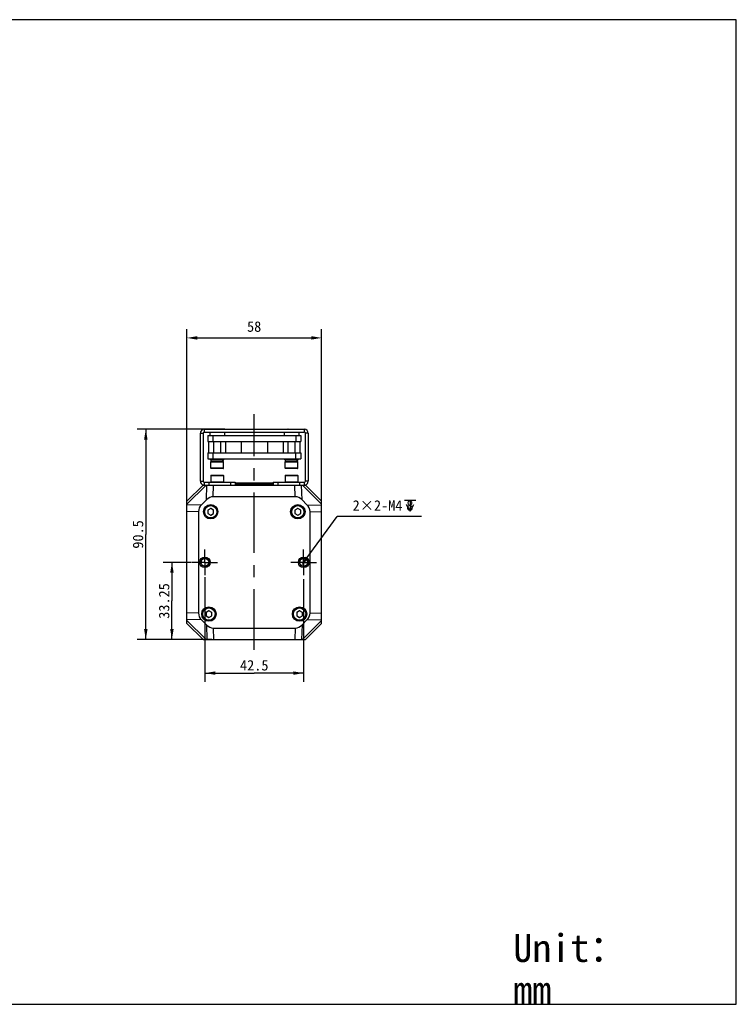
# Model space of a CAD drawing. Header units: millimetres. Extents: x 47 to 603, y 225 to 507.
# Tile 5 of 5: x 397 to 603, y 225 to 507. Entities that reach past the tile are written whole.
import ezdxf
from ezdxf.enums import TextEntityAlignment as Align

# ---------------------------------------------------------------- set-up
doc = ezdxf.new("R2010")
doc.units = ezdxf.units.MM
doc.header["$LTSCALE"] = 46.255
doc.header["$PDMODE"] = 3
doc.header["$PDSIZE"] = 8
doc.linetypes.add('CENTER', pattern=[0.6, 0.375, -0.075, 0.075, -0.075])
doc.layers.get('0').update_dxf_attribs({"linetype": 'CONTINUOUS'})
doc.layers.get('Defpoints').update_dxf_attribs({"linetype": 'CONTINUOUS'})
for name, color, linetype in [('00_COMPONENTS', 7, 'CONTINUOUS'), ('03_ALL_AXES', 7, 'CONTINUOUS'), ('51__DRAFT_DIMS', 7, 'CONTINUOUS'), ('DRW0001FORMAT', 7, 'CONTINUOUS'), ('DRW0001TEXT', 7, 'CONTINUOUS')]:
    doc.layers.add(name, color=color, linetype=linetype)
doc.styles.get("Standard").update_dxf_attribs({"font": 'simfang.ttf'})
doc.dimstyles.new('DIMSTYLE_2', dxfattribs={"dimtxt": 3, "dimasz": 3, "dimexe": 2.5, "dimexo": 0.5, "dimgap": 0.75, "dimtad": 1, "dimlfac": 1.5, "dimdsep": 46, "dimtxsty": 'STANDARD', "dimblk": '_FILLED', "dimblk1": '_FILLED', "dimblk2": '_FILLED', "dimcen": 0.09, "dimclrt": 3, "dimazin": 2, "dimtp": 0.3, "dimtm": 0.3, "dimtfac": 1, "dimtofl": 0, "dimtmove": 0, "dimatfit": 3, "dimldrblk": '_FILLED', "dimfxl": 1, "dimtolj": 1, "dimarcsym": 0})
doc.dimstyles.new('DIMSTYLE_3', dxfattribs={"dimtxt": 3, "dimasz": 3, "dimexe": 2.5, "dimexo": 0.5, "dimtad": 1, "dimlfac": 1.5, "dimdsep": 46, "dimtxsty": 'STANDARD', "dimblk": '_FILLED', "dimblk1": '_FILLED', "dimblk2": '_FILLED', "dimcen": 0.09, "dimclrt": 3, "dimazin": 2, "dimtp": 0.1, "dimtm": 0.1, "dimtfac": 1, "dimtofl": 0, "dimtmove": 0, "dimatfit": 1, "dimldrblk": '_FILLED', "dimfxl": 1, "dimtolj": 1, "dimarcsym": 0})

# ---------------------------------------------------------------- blocks, each defined once
blk = doc.blocks.new('_FILLED')
at = {"color": 0, "linetype": 'ByBlock'}
blk.add_solid([(0, 0), (-1, 0.167), (-1, -0.167)], dxfattribs=at)
blk = doc.blocks.new('*D1')
at = {"layer": '51__DRAFT_DIMS', "color": 4, "transparency": 16777216}
for p, q in [((456.15, 389.95), (430.94, 389.95)), ((433.44, 389.95), (433.44, 359.78)), ((433.44, 329.62), (433.44, 359.78)), ((452.4, 329.62), (430.94, 329.62))]:
    blk.add_line(p, q, dxfattribs=at)
at = {"layer": '51__DRAFT_DIMS', "color": 4, "transparency": 16777216, "xscale": 3, "yscale": 3, "zscale": 3}
for p, rotation in [((433.44, 389.95), 90), ((433.44, 329.62), 270)]:
    blk.add_blockref('_FILLED', p, dxfattribs=dict(at, rotation=rotation))
at = {"layer": '51__DRAFT_DIMS', "color": 3, "transparency": 16777216}
blk.add_text('90.5', height=3, rotation=90, dxfattribs=at).set_placement((432.69, 359.78), align=Align.CENTER)
blk = doc.blocks.new('*D2')
at = {"layer": '51__DRAFT_DIMS', "color": 0, "lineweight": -2}
for p, q in [((445.22, 366.77), (445.22, 418.65)), ((483.88, 360.52), (483.88, 418.65)), ((448.22, 416.15), (480.88, 416.15))]:
    blk.add_line(p, q, dxfattribs=at)
at = {"layer": 'Defpoints', "color": 0}
for p in [(483.88, 416.15), (445.22, 366.27), (483.88, 360.02)]:
    blk.add_point(p, dxfattribs=at)
at = {"layer": '51__DRAFT_DIMS', "color": 0, "linetype": 'ByBlock', "lineweight": -2, "xscale": 3, "yscale": 3, "zscale": 3, "rotation": 180}
blk.add_blockref('_FILLED', (445.22, 416.15), dxfattribs=at)
at = {"layer": '51__DRAFT_DIMS', "color": 0, "linetype": 'ByBlock', "lineweight": -2, "xscale": 3, "yscale": 3, "zscale": 3}
blk.add_blockref('_FILLED', (483.88, 416.15), dxfattribs=at)
at = {"layer": '51__DRAFT_DIMS', "color": 3, "insert": (464.52, 420.9), "char_height": 3, "attachment_point": 2, "line_spacing_factor": 0.9}
blk.add_mtext('\\A1;58', dxfattribs=at)
blk = doc.blocks.new('*D3')
at = {"layer": '51__DRAFT_DIMS', "color": 4, "transparency": 16777216}
for p, q in [((446.5, 351.78), (438.43, 351.78)), ((440.93, 351.78), (440.93, 340.7)), ((440.93, 329.62), (440.93, 340.7)), ((452.4, 329.62), (438.43, 329.62))]:
    blk.add_line(p, q, dxfattribs=at)
at = {"layer": '51__DRAFT_DIMS', "color": 4, "transparency": 16777216, "xscale": 3, "yscale": 3, "zscale": 3}
for p, rotation in [((440.93, 351.78), 90), ((440.93, 329.62), 270)]:
    blk.add_blockref('_FILLED', p, dxfattribs=dict(at, rotation=rotation))
at = {"layer": '51__DRAFT_DIMS', "color": 3, "transparency": 16777216}
blk.add_text('33.25', height=3, rotation=90, dxfattribs=at).set_placement((440.18, 340.7), align=Align.CENTER)
blk = doc.blocks.new('*D4')
at = {"layer": '51__DRAFT_DIMS', "color": 4, "transparency": 16777216}
for p, q in [((450.38, 347.54), (450.38, 317.51)), ((478.72, 346.96), (478.72, 317.51)), ((450.38, 320.01), (464.55, 320.01)), ((478.72, 320.01), (464.55, 320.01))]:
    blk.add_line(p, q, dxfattribs=at)
at = {"layer": '51__DRAFT_DIMS', "color": 4, "transparency": 16777216, "xscale": 3, "yscale": 3, "zscale": 3, "rotation": 180}
blk.add_blockref('_FILLED', (450.38, 320.01), dxfattribs=at)
at = {"layer": '51__DRAFT_DIMS', "color": 4, "transparency": 16777216, "xscale": 3, "yscale": 3, "zscale": 3}
blk.add_blockref('_FILLED', (478.72, 320.01), dxfattribs=at)
at = {"layer": '51__DRAFT_DIMS', "color": 3, "transparency": 16777216}
blk.add_text('42.5', height=3, dxfattribs=at).set_placement((464.55, 320.76), align=Align.CENTER)
blk = doc.blocks.new('*D5')
at = {"layer": '51__DRAFT_DIMS', "color": 0, "lineweight": -2}
for p in [(479.7, 353.13), (512.56, 364.97)]:
    blk.add_line(p, (488.38, 364.97), dxfattribs=at)
at = {"layer": 'Defpoints', "color": 0}
for p in [(477.93, 350.71), (479.51, 352.86)]:
    blk.add_point(p, dxfattribs=at)
at = {"layer": '51__DRAFT_DIMS', "color": 0, "linetype": 'ByBlock', "lineweight": -2, "xscale": 3, "yscale": 3, "zscale": 3, "rotation": 233.7634963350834}
blk.add_blockref('_FILLED', (477.93, 350.71), dxfattribs=at)
at = {"layer": '51__DRAFT_DIMS', "color": 3, "insert": (492.77, 369.59), "char_height": 3, "attachment_point": 1, "line_spacing_factor": 0.9}
blk.add_mtext('\\A1;2×2-M{\\A1;4\\Fgdt|c0; \\fFangSong|b0|i0|c0|p0;8}', dxfattribs=at)

msp = doc.modelspace()

# ---------------------------------------------------------------- linework, layer by layer
at = {"color": 7}
for p, q in [((602.8311, 507.420392), (46.817476, 507.420392)), ((602.8311, 225.01778), (602.8311, 507.420392)), ((46.817476, 225.01778), (602.8311, 225.01778))]:
    msp.add_line(p, q, dxfattribs=at)
at = {"layer": '00_COMPONENTS', "color": 4}
for p, q in [((450.217376, 389.948508), (450.217376, 389.148508)), ((453.050709, 390.016108), (453.050709, 389.948508)), ((454.717376, 390.016108), (454.717376, 389.948508)), ((474.384042, 390.016108), (474.384042, 389.948508)), ((476.050709, 390.016108), (476.050709, 389.948508)), ((478.884042, 389.948508), (478.884042, 389.148508)), ((449.084042, 388.815175), (449.884042, 388.815175)), ((480.017376, 388.815175), (479.217376, 388.815175)), ((452.050709, 380.616108), (455.717376, 380.616108)), ((455.717376, 378.749441), (452.050709, 378.749441)), ((473.384042, 380.616108), (477.050709, 380.616108)), ((477.050709, 378.749441), (473.384042, 378.749441)), ((452.050709, 376.681841), (455.717376, 376.681841)), ((473.384042, 376.681841), (477.050709, 376.681841)), ((445.217376, 368.452367), (450.713517, 373.948508)), ((449.084042, 375.081841), (449.884042, 375.081841)), ((450.852828, 369.731844), (450.969749, 373.948508)), ((451.550709, 374.748508), (451.550709, 373.948508)), ((455.717376, 374.815175), (452.050709, 374.815175)), ((452.808107, 370.615175), (452.900534, 373.948508)), ((457.750709, 374.748508), (457.750709, 373.948508)), ((471.350709, 374.748508), (471.350709, 373.948508)), ((477.050709, 374.815175), (473.384042, 374.815175)), ((476.293311, 370.615175), (476.200884, 373.948508)), ((477.550709, 374.748508), (477.550709, 373.948508)), ((478.24859, 369.731844), (478.131669, 373.948508)), ((478.387901, 373.948508), (483.884042, 368.452367)), ((480.017376, 375.081841), (479.217376, 375.081841)), ((449.434039, 368.313055), (445.217376, 368.196135)), ((479.667379, 368.313055), (483.884042, 368.196135)), ((448.550709, 366.357777), (445.217376, 366.265349)), ((480.550709, 366.357777), (483.884042, 366.265349)), ((448.550709, 337.205906), (445.217376, 337.298333)), ((480.550709, 337.205906), (483.884042, 337.298333)), ((449.434039, 335.250627), (445.217376, 335.367548)), ((450.713517, 329.615175), (445.217376, 335.111316)), ((450.852828, 333.831838), (450.969749, 329.615175)), ((478.24859, 333.831838), (478.131669, 329.615175)), ((483.884042, 335.111316), (478.387901, 329.615175)), ((479.667379, 335.250627), (483.884042, 335.367548)), ((452.808107, 332.948508), (452.900534, 329.615175)), ((476.293311, 332.948508), (476.200884, 329.615175))]:
    msp.add_line(p, q, dxfattribs=at)
at = {"layer": '00_COMPONENTS', "color": 7}
for p, q in [((450.217376, 389.948508), (478.884042, 389.948508)), ((452.950718, 390.016099), (452.884052, 389.949432)), ((452.950709, 390.016108), (454.817376, 390.016108)), ((454.817367, 390.016099), (454.884033, 389.949432)), ((474.284051, 390.016099), (474.217385, 389.949432)), ((474.284042, 390.016108), (476.150709, 390.016108)), ((476.1507, 390.016099), (476.217366, 389.949432)), ((449.084042, 375.081841), (449.084042, 388.815175)), ((449.884042, 388.815175), (449.884042, 375.081841)), ((450.217376, 389.148508), (478.884042, 389.148508)), ((451.217376, 388.149441), (451.217376, 386.482775)), ((451.217376, 388.149441), (477.884042, 388.149441)), ((451.784309, 389.148508), (451.784309, 388.149441)), ((452.657449, 388.149441), (452.657449, 386.482775)), ((455.983776, 389.148508), (455.983776, 388.149441)), ((473.117642, 389.148508), (473.117642, 388.149441)), ((476.443969, 388.149441), (476.443969, 386.482775)), ((477.317109, 389.148508), (477.317109, 388.149441)), ((477.884042, 388.149441), (477.884042, 386.482775)), ((479.217376, 375.081841), (479.217376, 388.815175)), ((480.017376, 388.815175), (480.017376, 375.081841)), ((451.217376, 386.482775), (477.884042, 386.482775)), ((451.464425, 386.482775), (451.464425, 383.149441)), ((452.881804, 386.482775), (452.881804, 383.149441)), ((454.886281, 386.482775), (454.886281, 383.149441)), ((456.30366, 386.482775), (456.30366, 383.149441)), ((460.80067, 386.482775), (460.800686, 383.149441)), ((468.300733, 386.482775), (468.30073, 383.149441)), ((472.797758, 386.482775), (472.797758, 383.149441)), ((474.215137, 386.482775), (474.215137, 383.149441)), ((476.219614, 386.482775), (476.219614, 383.149441)), ((477.636993, 386.482775), (477.636993, 383.149441)), ((451.217376, 383.149441), (451.217376, 381.482775)), ((451.217376, 383.149441), (477.884042, 383.149441)), ((451.217376, 381.482775), (477.884042, 381.482775)), ((451.967376, 381.149441), (451.967376, 381.482775)), ((452.657449, 383.149441), (452.657449, 381.482775)), ((455.800709, 381.149441), (455.800709, 381.482775)), ((473.300709, 381.149441), (473.300709, 381.482775)), ((476.443969, 381.482775), (476.443969, 383.149441)), ((477.134042, 381.149441), (477.134042, 381.482775)), ((477.884042, 383.149441), (477.884042, 381.482775)), ((451.969168, 381.149441), (455.798917, 381.149441)), ((452.050709, 378.749441), (452.050709, 380.616108)), ((452.117376, 380.682775), (455.650709, 380.682775)), ((455.650709, 378.682775), (452.117376, 378.682775)), ((452.150709, 380.682775), (452.150709, 381.149441)), ((455.717376, 378.749441), (455.717376, 380.616108)), ((473.302501, 381.149441), (477.13225, 381.149441)), ((473.384042, 378.749441), (473.384042, 380.616108)), ((473.450709, 380.682775), (476.984042, 380.682775)), ((476.984042, 378.682775), (473.450709, 378.682775)), ((473.484042, 380.682775), (473.484042, 381.149441)), ((477.050709, 378.749441), (477.050709, 380.616108)), ((452.050709, 376.681841), (452.050709, 374.815175)), ((452.117376, 376.748508), (455.650709, 376.748508)), ((455.717376, 376.681841), (455.717376, 374.815175)), ((473.384042, 376.681841), (473.384042, 374.815175)), ((473.450709, 376.748508), (476.984042, 376.748508)), ((477.050709, 376.681841), (477.050709, 374.815175)), ((445.217376, 369.281841), (449.884042, 373.948508)), ((449.884042, 373.948508), (479.217376, 373.948508)), ((450.217376, 374.748508), (450.217376, 373.948508)), ((450.217376, 374.748508), (459.084042, 374.748508)), ((459.084042, 374.748508), (459.084042, 373.948508)), ((470.017376, 374.481841), (459.084042, 374.481841)), ((460.890232, 373.974132), (461.249822, 373.982293)), ((464.033721, 374.036699), (465.079126, 374.055741)), ((468.66532, 374.129187), (468.871756, 374.134628)), ((470.017376, 374.748508), (470.017376, 373.948508)), ((470.017376, 374.748508), (478.884042, 374.748508)), ((478.884042, 374.748508), (478.884042, 373.948508)), ((479.217376, 373.948508), (483.884042, 369.281841)), ((476.293311, 370.615175), (452.808107, 370.615175)), ((445.217376, 334.281841), (445.217376, 369.281841)), ((450.852828, 369.731844), (449.434039, 368.313055)), ((452.050709, 367.244092), (451.217376, 366.762967)), ((452.884042, 366.762967), (452.050709, 367.244092)), ((477.050709, 367.244092), (476.217376, 366.762967)), ((477.884042, 366.762967), (477.050709, 367.244092)), ((479.667379, 368.313055), (478.24859, 369.731844)), ((483.884042, 334.281841), (483.884042, 369.281841)), ((448.550709, 366.357777), (448.550709, 337.205906)), ((451.217376, 366.762967), (451.217376, 365.800716)), ((451.217376, 365.800716), (452.050709, 365.319591)), ((452.050709, 365.319591), (452.884042, 365.800716)), ((452.884042, 365.800716), (452.884042, 366.762967)), ((476.217376, 366.762967), (476.217376, 365.800716)), ((476.217376, 365.800716), (477.050709, 365.319591)), ((477.050709, 365.319591), (477.884042, 365.800716)), ((477.884042, 365.800716), (477.884042, 366.762967)), ((480.550709, 337.205906), (480.550709, 366.357777)), ((451.550709, 337.910758), (450.717376, 337.429633)), ((450.717376, 337.429633), (450.717376, 336.467383)), ((450.717376, 336.467383), (451.550709, 335.986258)), ((452.384042, 337.429633), (451.550709, 337.910758)), ((451.550709, 335.986258), (452.384042, 336.467383)), ((452.384042, 336.467383), (452.384042, 337.429633)), ((477.550709, 337.910758), (476.717376, 337.429633)), ((476.717376, 337.429633), (476.717376, 336.467383)), ((476.717376, 336.467383), (477.550709, 335.986258)), ((478.384042, 337.429633), (477.550709, 337.910758)), ((477.550709, 335.986258), (478.384042, 336.467383)), ((478.384042, 336.467383), (478.384042, 337.429633)), ((449.884042, 329.615175), (445.217376, 334.281841)), ((449.434039, 335.250627), (450.852828, 333.831838)), ((478.24859, 333.831838), (479.667379, 335.250627)), ((483.884042, 334.281841), (479.217376, 329.615175)), ((452.808107, 332.948508), (476.293311, 332.948508)), ((449.884042, 329.615175), (479.217376, 329.615175))]:
    msp.add_line(p, q, dxfattribs=at)
for centre, radius in [((452.050709, 366.281841), 2.066667), ((452.050709, 366.281841), 1.833333), ((477.050709, 366.281841), 2.066667), ((477.050709, 366.281841), 1.833333), ((450.384042, 351.781841), 1.5), ((478.717376, 351.781841), 1.5), ((450.384042, 351.781841), 1.1), ((478.717376, 351.781841), 1.1), ((451.550709, 336.948508), 2.066667), ((477.550709, 336.948508), 2.066667), ((451.550709, 336.948508), 1.833333), ((477.550709, 336.948508), 1.833333)]:
    msp.add_circle(centre, radius, dxfattribs=at)
at = {"layer": '00_COMPONENTS', "color": 4}
for centre in [(452.050709, 366.281841), (477.050709, 366.281841), (451.550709, 336.948508), (477.550709, 336.948508)]:
    msp.add_circle(centre, 1.766667, dxfattribs=at)
at = {"layer": '00_COMPONENTS', "color": 7}
for centre, radius, start, end in [((450.217376, 388.815175), 1.133333, 90, 180), ((478.884042, 388.815175), 1.133333, 0, 90), ((450.217376, 388.815175), 0.333333, 90, 180), ((478.884042, 388.815175), 0.333333, 0, 90), ((452.117376, 380.616108), 0.066667, 89.99999998, 180), ((452.117376, 378.749441), 0.066667, 180, 270.00000009), ((455.650709, 380.616108), 0.066667, 0, 90.00000002), ((455.650709, 378.749441), 0.066667, 269.99999991, 360), ((473.450709, 380.616108), 0.066667, 89.99999998, 180), ((473.450709, 378.749441), 0.066667, 180, 270.00000009), ((476.984042, 380.616108), 0.066667, 0, 90.00000002), ((476.984042, 378.749441), 0.066667, 269.99999991, 360), ((452.117376, 376.681841), 0.066667, 90, 180), ((455.650709, 376.681841), 0.066667, 0, 90), ((473.450709, 376.681841), 0.066667, 90, 180), ((476.984042, 376.681841), 0.066667, 0, 90), ((450.217376, 375.081841), 1.133333, 180, 255), ((450.217376, 375.081841), 0.333333, 180, 270), ((452.117376, 374.815175), 0.066667, 180, 270), ((455.650709, 374.815175), 0.066667, 270, 360), ((463.491072, 576.644413), 202.581316, 271.33766337, 271.46358433), ((466.070774, 477.878674), 103.781851, 271.54655125, 271.80343388), ((473.450709, 374.815175), 0.066667, 180, 270), ((476.984042, 374.815175), 0.066667, 270, 360), ((478.884042, 375.081841), 0.333333, 270, 360), ((478.884042, 375.081841), 1.133333, 285, 360), ((452.050709, 366.281841), 0.933333, 87.30059014, 93.23449942), ((477.050709, 366.281841), 0.933333, 87.30059014, 93.23449942), ((452.050709, 366.281841), 0.933333, 147.83662832, 153.23449942), ((452.050709, 366.281841), 0.933333, 207.85197764, 213.23449942), ((452.050709, 366.281841), 0.933333, 267.30059014, 273.23449942), ((452.050709, 366.281841), 0.933333, 27.85197764, 33.23449942), ((452.050709, 366.281841), 0.933333, 327.83662832, 333.23449942), ((477.050709, 366.281841), 0.933333, 147.83662832, 153.23449942), ((477.050709, 366.281841), 0.933333, 207.85197764, 213.23449942), ((477.050709, 366.281841), 0.933333, 267.30059014, 273.23449942), ((477.050709, 366.281841), 0.933333, 27.85197764, 33.23449942), ((477.050709, 366.281841), 0.933333, 327.83662832, 333.23449942), ((451.550709, 336.948508), 0.933333, 147.83662832, 153.23449942), ((451.550709, 336.948508), 0.933333, 207.85197764, 213.23449942), ((451.550709, 336.948508), 0.933333, 87.30059014, 93.23449942), ((451.550709, 336.948508), 0.933333, 27.85197764, 33.23449942), ((451.550709, 336.948508), 0.933333, 327.83662832, 333.23449942), ((477.550709, 336.948508), 0.933333, 147.83662832, 153.23449942), ((477.550709, 336.948508), 0.933333, 207.85197764, 213.23449942), ((477.550709, 336.948508), 0.933333, 87.30059014, 93.23449942), ((477.550709, 336.948508), 0.933333, 27.85197764, 33.23449942), ((477.550709, 336.948508), 0.933333, 327.83662832, 333.23449942), ((451.550709, 336.948508), 0.933333, 267.30059014, 273.23449942), ((477.550709, 336.948508), 0.933333, 267.30059014, 273.23449942)]:
    msp.add_arc(centre, radius, start, end, dxfattribs=at)
at = {"layer": '00_COMPONENTS', "color": 4}
for centre in [(450.384042, 351.781841), (478.717376, 351.781841)]:
    msp.add_arc(centre, 1.333333, 255, 195, dxfattribs=at)
at = {"layer": '00_COMPONENTS', "color": 7}
for centre, major_axis, ratio, start_param, end_param in [((453.884042, 381.349022), (0, 1.733333), 1, -1.9653253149, -1.9324864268), ((453.884042, 381.349022), (1.733333, 0), 1, -0.3616901, -0.1153985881), ((453.884042, 380.594775), (0, 1.733333), 1, -1.5200052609, -1.3514991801), ((475.217376, 381.349022), (1.733333, 0), 1, -0.3945289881, -0.3616901), ((475.217376, 381.349022), (0, 1.733333), 1, -1.9324864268, -1.6861949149), ((475.217376, 380.594775), (0, 1.733333), 1, -1.5200052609, -1.3514991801), ((452.742751, 365.901129), (0.130687, 4.71314), 0.7069709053, 0.0196005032, 0.6417676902), ((476.358667, 365.901129), (-0.130687, 4.71314), 0.7069709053, -0.6417676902, -0.0196005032), ((453.264754, 366.423133), (-4.71314, -0.130687), 0.7069709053, -0.6417676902, -0.0196005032), ((475.836664, 366.423133), (4.71314, -0.130687), 0.7069709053, 0.0196005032, 0.6417676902), ((453.264754, 337.14055), (-4.71314, 0.130687), 0.7069709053, 0.0196005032, 0.6417676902), ((475.836664, 337.14055), (4.71314, 0.130687), 0.7069709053, -0.6417676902, -0.0196005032), ((452.742751, 337.662553), (0.130687, -4.71314), 0.7069709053, -0.6417676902, -0.0196005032), ((476.358667, 337.662553), (-0.130687, -4.71314), 0.7069709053, 0.0196005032, 0.6417676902)]:
    msp.add_ellipse(centre, major_axis=major_axis, ratio=ratio, start_param=start_param, end_param=end_param, dxfattribs=at)
for points, knots in [([(464.550709, 374.168936), (463.48374, 374.156785), (461.982948, 374.140968), (460.160334, 374.115621), (459.404686, 374.102397), (459.082857, 374.094693)], [0, 0, 0, 0, 0.5853866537, 0.8233910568, 1, 1, 1, 1]), ([(461.249822, 373.982293), (461.463797, 373.987016), (462.391735, 374.00655), (463.319723, 374.023659), (464.033721, 374.036699)], [0, 0, 0, 0, 0.2305964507, 1, 1, 1, 1]), ([(470.018936, 374.246942), (469.718576, 374.238266), (468.988846, 374.224341), (467.737144, 374.206019), (466.2148, 374.187421), (465.121769, 374.17544), (464.550709, 374.168936)], [0, 0, 0, 0, 0.1648355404, 0.4003655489, 0.6867166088, 1, 1, 1, 1]), ([(465.079126, 374.055741), (465.36165, 374.060901), (466.408715, 374.080194), (467.455769, 374.100426), (468.220233, 374.118304)], [0, 0, 0, 0, 0.2698235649, 1, 1, 1, 1]), ([(469.336858, 374.148229), (469.403675, 374.150356), (469.630648, 374.157934), (469.857598, 374.16663), (470.01763, 374.174975)], [0, 0, 0, 0, 0.2943695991, 1, 1, 1, 1])]:
    msp.add_open_spline(points, degree=3, knots=knots, dxfattribs=at)
at = {"layer": '03_ALL_AXES', "color": 1, "linetype": 'CENTER'}
for p, q in [((464.550709, 326.710525), (464.550709, 394.270828)), ((450.384042, 351.781841), (450.384042, 355.448508)), ((478.717376, 351.781841), (478.717376, 355.448508)), ((450.384042, 351.781841), (446.717376, 351.781841)), ((450.384042, 351.781841), (450.384042, 348.115175)), ((450.384042, 351.781841), (454.050709, 351.781841)), ((478.717376, 351.781841), (475.050709, 351.781841)), ((478.717376, 351.781841), (482.384042, 351.781841)), ((478.717376, 351.781841), (478.717376, 348.115175))]:
    msp.add_line(p, q, dxfattribs=at)
at = {"layer": '51__DRAFT_DIMS', "color": 3}
for p, q in [((507.61725, 369.581241), (510.867244, 369.581241)), ((509.242221, 369.581241), (509.242221, 366.456236))]:
    msp.add_line(p, q, dxfattribs=at)
msp.add_lwpolyline([(508.117209, 368.331239), (509.242221, 366.456236), (510.367233, 368.331239)], dxfattribs=at)
at = {"layer": 'DRW0001FORMAT', "color": 7}
for p, q in [((602.8311, 225.01778), (602.8311, 434.439196)), ((46.817476, 225.01778), (602.8311, 225.01778))]:
    msp.add_line(p, q, dxfattribs=at)

# ---------------------------------------------------------------- texts
at = {"layer": 'DRW0001TEXT', "color": 4, "insert": (538.866947, 245.163016), "char_height": 8, "width": 23.5, "attachment_point": 1, "line_spacing_factor": 0.9}
msp.add_mtext('Unit：mm', dxfattribs=at)

# ---------------------------------------------------------------- dimensions: what is measured, and where the dimension line sits
at = {"layer": '51__DRAFT_DIMS', "color": 4}
for base, p1, p2, picture, middle in [((483.884042, 416.150263), (445.217376, 366.265349), (483.884042, 360.015175), '*D2', (464.524353, 416.150263)), ((478.717376, 320.008434), (450.384042, 348.03621), (478.717376, 347.464201), '*D4', (464.45403, 320.008434))]:
    dim = msp.add_linear_dim(base=base, p1=p1, p2=p2, dimstyle='DIMSTYLE_2', dxfattribs=at)
    dim.commit()
    dim.dimension.update_dxf_attribs({"geometry": picture, "text_midpoint": middle, "dimtype": 160})
for base, p1, p2, angle, picture, middle in [((433.441193, 389.948508), (452.900534, 329.615175), (456.650709, 389.948508), 90, '*D1', (433.441193, 359.702754)), ((440.929675, 329.615175), (446.997418, 351.781841), (452.900534, 329.615175), 270, '*D3', (440.929675, 340.651628))]:
    dim = msp.add_linear_dim(base=base, p1=p1, p2=p2, angle=angle, dimstyle='DIMSTYLE_2', dxfattribs=at)
    dim.commit()
    dim.dimension.update_dxf_attribs({"geometry": picture, "text_midpoint": middle, "dimtype": 160})
dim = msp.add_diameter_dim_2p(p1=(479.505535, 352.857287), p2=(477.929216, 350.706396), text='2×2-M{\\A1;<>\\Fgdt|c0; \\fFangSong|b0|i0|c0|p0;8}', dimstyle='DIMSTYLE_3', override={"dimtih": 1, "dimtoh": 1, "dimpost": '<>', "dimtxsty": 'STANDARD'}, dxfattribs=at)
dim.commit()
dim.dimension.update_dxf_attribs({"geometry": '*D5', "text_midpoint": (502.664377, 364.968816), "dimtype": 163})

doc.saveas('drawing.dxf')
